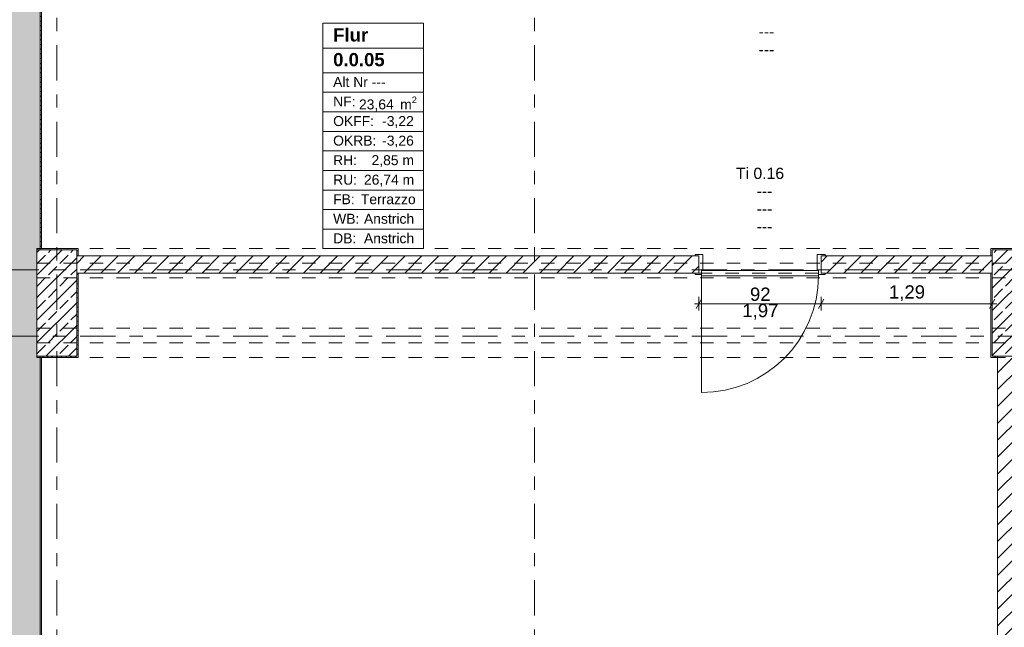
# Model space of a CAD drawing. Header units: metres. Extents: x -3.6 to 84.5, y -11 to 16.8.
# Tile 4 of 78: x 0.3 to 7.7, y 3.2 to 7.7. Entities that reach past the tile are written whole.
import ezdxf

# ---------------------------------------------------------------- set-up
doc = ezdxf.new("R2010")
doc.units = ezdxf.units.M
doc.header["$MEASUREMENT"] = 0
for name, pattern in [('Achse', [0.2, 0.1, -0.05, 0, -0.05]), ('Strichlinie doppelt', [0.546806, 0.264583, -0.105833, 0.070556, -0.105833]), ('Strichlinie eng', [0.115, 0.075, -0.04]), ('Untersicht', [0.1, 0.075, -0.025]), ('Wipeout_Contour', [1, 0, -1])]:
    doc.linetypes.add(name, pattern=pattern)
for name, color, linetype in [('152 - Bemaßung_ Beschriftung.Ausbau', 7, 'Continuous'), ('401 - Zone.Raum_ Raumbegrenzung_ Whg.', 7, 'Continuous'), ('451 - Universal.Achsen Raster', 7, 'Continuous'), ('604 - Struktur.Wand Aussen', 7, 'Continuous'), ('605 - Struktur.Wand Innen', 7, 'Continuous'), ('607 - Struktur.Stütze', 7, 'Continuous'), ('608 - Struktur.Träger', 7, 'Continuous'), ('650 - Abdeckung.Fußboden Aufbau', 7, 'Continuous')]:
    doc.layers.add(name, color=color, linetype=linetype)
doc.styles.add('ERSTELLTER_STIL_1', font='arial.ttf')
doc.styles.add('ERSTELLTER_STIL_2', font='txt')
doc.dimstyles.new('ERSTELLTER_STIL__1', dxfattribs={"dimtxt": 0.1, "dimasz": 0.0532, "dimexe": 0.18, "dimexo": 0.0625, "dimgap": 0, "dimtad": 1, "dimtih": 1, "dimtoh": 1, "dimzin": 0, "dimdsep": 46, "dimtxsty": 'ERSTELLTER_STIL_2', "dimblk": 'ARROWHEAD_2', "dimblk1": 'ARROWHEAD_2', "dimblk2": 'ARROWHEAD_2', "dimcen": 0.09, "dimse1": 1, "dimse2": 1, "dimclrd": 7, "dimclre": 7, "dimclrt": 7, "dimazin": 0, "dimtfac": 1, "dimtdec": 4, "dimtmove": 0, "dimatfit": 3, "dimfxl": 1, "dimtolj": 1, "dimtzin": 0, "dimarcsym": 0})
doc.dimstyles.new('ERSTELLTER_STIL__2', dxfattribs={"dimtxt": 0.1, "dimasz": 0.0532, "dimexe": 0.18, "dimexo": 0.0625, "dimgap": 0, "dimtad": 1, "dimtih": 1, "dimtoh": 1, "dimzin": 0, "dimdsep": 46, "dimtxsty": 'ERSTELLTER_STIL_2', "dimblk": 'ARROWHEAD_2', "dimblk1": 'ARROWHEAD_2', "dimblk2": 'ARROWHEAD_2', "dimcen": 0.09, "dimse1": 1, "dimse2": 1, "dimclrd": 7, "dimclre": 7, "dimclrt": 7, "dimazin": 0, "dimtfac": 1, "dimtdec": 4, "dimtmove": 2, "dimatfit": 3, "dimfxl": 1, "dimtolj": 1, "dimtzin": 0, "dimarcsym": 0})
doc.dimstyles.new('ERSTELLTER_STIL__3', dxfattribs={"dimtxt": 0.1, "dimasz": 0.0532, "dimexe": 0.18, "dimexo": 0.0625, "dimgap": 0, "dimtad": 1, "dimzin": 0, "dimdsep": 46, "dimtxsty": 'ERSTELLTER_STIL_2', "dimblk": 'ARROWHEAD_2', "dimblk1": 'ARROWHEAD_2', "dimblk2": 'ARROWHEAD_2', "dimcen": 0.09, "dimse1": 1, "dimse2": 1, "dimclrd": 7, "dimclre": 7, "dimclrt": 7, "dimazin": 0, "dimtfac": 1, "dimtdec": 4, "dimtmove": 0, "dimatfit": 3, "dimfxl": 1, "dimtolj": 1, "dimtzin": 0, "dimarcsym": 0})
pattern_1 = [(45, (0, 0), (-0.01767767, 0.01767767), [0, -0.025])]
pattern_2 = [(45, (0, 0), (-0.0848528, 0.0848528), []), (45, (-0.04243, 0.04243), (-0.0848528, 0.0848528), [0.09, -0.03])]
pattern_3 = [(45, (0, 0), (-0.0636396, 0.0636396), [])]

# ---------------------------------------------------------------- blocks, each defined once
blk = doc.blocks.new('*D51')
at = {"layer": '152 - Bemaßung_ Beschriftung.Ausbau', "color": 7, "linetype": 'Continuous', "lineweight": 5}
for p, q in [((-0.1592, -4.06), (-0.125, -4.06)), ((-0.1048, -4.025), (-0.1452, -4.095)), ((-0.125, -4.1125), (-0.125, -4.0075)), ((-0.125, -4.06), (-0.015, -4.06)), ((0.0052, -4.025), (-0.0352, -4.095)), ((-0.015, -4.1125), (-0.015, -4.0075)), ((-0.015, -4.06), (52.7, -4.06))]:
    blk.add_line(p, q, dxfattribs=at)
at = {"layer": '152 - Bemaßung_ Beschriftung.Ausbau', "color": 7, "lineweight": 5, "insert": (-0.1416, -4.0505), "char_height": 0.1, "attachment_point": 7, "style": 'ERSTELLTER_STIL_2'}
blk.add_mtext('\\A1;{\\pql;\\fArial|b0|i0|c0|p38;11}', dxfattribs=at)
blk = doc.blocks.new('ARROWHEAD_2')
at = {"color": 0, "linetype": 'Continuous', "lineweight": 0}
for p, q in [((0, 0), (-1, 0)), ((-0.38, -0.66), (0.38, 0.66))]:
    blk.add_line(p, q, dxfattribs=at)
blk = doc.blocks.new('*D52')
at = {"layer": '152 - Bemaßung_ Beschriftung.Ausbau', "color": 7, "linetype": 'Continuous', "lineweight": 5}
for p, q in [((0.0052, -4.025), (-0.0352, -4.095)), ((-0.015, -4.06), (52.7, -4.06)), ((52.7202, -4.025), (52.6798, -4.095)), ((52.7, -4.1125), (52.7, -4.0075))]:
    blk.add_line(p, q, dxfattribs=at)
at = {"layer": '152 - Bemaßung_ Beschriftung.Ausbau', "color": 7, "lineweight": 5, "insert": (26.1465, -4.0594), "char_height": 0.1, "attachment_point": 7, "style": 'ERSTELLTER_STIL_2'}
blk.add_mtext('\\A1;{\\pql;\\fArial|b0|i0|c0|p38;52,71\\fArial|b0|i0|c0|p38;\\A1{\\H.66x;\\S5^  ;}}', dxfattribs=at)
blk = doc.blocks.new('*D118')
at = {"layer": '152 - Bemaßung_ Beschriftung.Ausbau', "color": 7, "linetype": 'Continuous', "lineweight": 5}
for p, q in [((-1.1225, 5.825), (-1.2275, 5.825)), ((-1.21, 5.8452), (-1.14, 5.8048)), ((-1.175, 0.435), (-1.175, 5.825)), ((-1.21, 0.4552), (-1.14, 0.4148)), ((-1.1225, 0.435), (-1.2275, 0.435))]:
    blk.add_line(p, q, dxfattribs=at)
at = {"layer": '152 - Bemaßung_ Beschriftung.Ausbau', "color": 7, "lineweight": 5, "char_height": 0.1, "attachment_point": 7, "rotation": 90, "style": 'ERSTELLTER_STIL_2'}
for s, insert in [('\\A1;{\\pql;\\fArial|b0|i0|c0|p38;13}', (-1.195, 5.653)), ('\\A1;{\\pql;\\fArial|b0|i0|c0|p38;5,39}', (-1.195, 2.9211))]:
    blk.add_mtext(s, dxfattribs=dict(at, insert=insert))
blk = doc.blocks.new('*D119')
at = {"layer": '152 - Bemaßung_ Beschriftung.Ausbau', "color": 7, "linetype": 'Continuous', "lineweight": 5}
for p, q in [((-1.1225, 5.955), (-1.2275, 5.955)), ((-1.21, 5.9752), (-1.14, 5.9348)), ((-1.175, 5.825), (-1.175, 5.955)), ((-1.1225, 5.825), (-1.2275, 5.825)), ((-1.21, 5.8452), (-1.14, 5.8048))]:
    blk.add_line(p, q, dxfattribs=at)
blk = doc.blocks.new('*D120')
at = {"layer": '152 - Bemaßung_ Beschriftung.Ausbau', "color": 7, "linetype": 'Continuous', "lineweight": 5}
for p, q in [((-1.1225, 8.09), (-1.2275, 8.09)), ((-1.21, 8.1102), (-1.14, 8.0698)), ((-1.175, 5.955), (-1.175, 8.09)), ((-1.1225, 5.955), (-1.2275, 5.955)), ((-1.21, 5.9752), (-1.14, 5.9348))]:
    blk.add_line(p, q, dxfattribs=at)
at = {"layer": '152 - Bemaßung_ Beschriftung.Ausbau', "color": 7, "lineweight": 5, "char_height": 0.1, "attachment_point": 7, "rotation": 90, "style": 'ERSTELLTER_STIL_2'}
for s, insert in [('\\A1;{\\pql;\\fArial|b0|i0|c0|p38;16}', (-1.195, 7.918)), ('\\A1;{\\pql;\\fArial|b0|i0|c0|p38;2,13\\fArial|b0|i0|c0|p38;\\A1{\\H.66x;\\S5^  ;}}', (-1.1756, 6.7885))]:
    blk.add_mtext(s, dxfattribs=dict(at, insert=insert))
blk = doc.blocks.new('*D130')
at = {"layer": '152 - Bemaßung_ Beschriftung.Ausbau', "color": 7, "linetype": 'Continuous', "lineweight": 5}
for p, q in [((-1.6225, 5.2), (-1.7275, 5.2)), ((-1.71, 5.2202), (-1.64, 5.1798)), ((-1.675, 0.7), (-1.675, 5.2)), ((-1.6225, 0.7), (-1.7275, 0.7)), ((-1.71, 0.7202), (-1.64, 0.6798)), ((-1.675, 0.25), (-1.675, 0.7))]:
    blk.add_line(p, q, dxfattribs=at)
at = {"layer": '152 - Bemaßung_ Beschriftung.Ausbau', "color": 7, "lineweight": 5, "insert": (-1.695, 2.817), "char_height": 0.1, "attachment_point": 7, "rotation": 90, "style": 'ERSTELLTER_STIL_2'}
blk.add_mtext('\\A1;{\\pql;\\fArial|b0|i0|c0|p38;4,50}', dxfattribs=at)
blk = doc.blocks.new('*D131')
at = {"layer": '152 - Bemaßung_ Beschriftung.Ausbau', "color": 7, "linetype": 'Continuous', "lineweight": 5}
for p, q in [((-1.71, 6.0202), (-1.64, 5.9798)), ((-1.6225, 6), (-1.7275, 6)), ((-1.675, 5.2), (-1.675, 6)), ((-1.6225, 5.2), (-1.7275, 5.2)), ((-1.71, 5.2202), (-1.64, 5.1798))]:
    blk.add_line(p, q, dxfattribs=at)
at = {"layer": '152 - Bemaßung_ Beschriftung.Ausbau', "color": 7, "lineweight": 5, "insert": (-1.695, 5.5241), "char_height": 0.1, "attachment_point": 7, "rotation": 90, "style": 'ERSTELLTER_STIL_2'}
blk.add_mtext('\\A1;{\\pql;\\fArial|b0|i0|c0|p38;80}', dxfattribs=at)
blk = doc.blocks.new('*D132')
at = {"layer": '152 - Bemaßung_ Beschriftung.Ausbau', "color": 7, "linetype": 'Continuous', "lineweight": 5}
for p, q in [((-1.6225, 8.1), (-1.7275, 8.1)), ((-1.71, 8.1202), (-1.64, 8.0798)), ((-1.675, 6), (-1.675, 8.1)), ((-1.71, 6.0202), (-1.64, 5.9798)), ((-1.6225, 6), (-1.7275, 6))]:
    blk.add_line(p, q, dxfattribs=at)
at = {"layer": '152 - Bemaßung_ Beschriftung.Ausbau', "color": 7, "lineweight": 5, "insert": (-1.695, 6.917), "char_height": 0.1, "attachment_point": 7, "rotation": 90, "style": 'ERSTELLTER_STIL_2'}
blk.add_mtext('\\A1;{\\pql;\\fArial|b0|i0|c0|p38;2,10}', dxfattribs=at)
blk = doc.blocks.new('*D178')
at = {"layer": '152 - Bemaßung_ Beschriftung.Ausbau', "color": 7, "linetype": 'Continuous', "lineweight": 5}
for p, q in [((-0.1592, 14.855), (-0.125, 14.855)), ((-0.1048, 14.89), (-0.1452, 14.82)), ((-0.125, 14.8025), (-0.125, 14.9075)), ((-0.125, 14.855), (-0.015, 14.855)), ((0.0052, 14.89), (-0.0352, 14.82)), ((-0.015, 14.8025), (-0.015, 14.9075)), ((-0.015, 14.855), (31.315, 14.855))]:
    blk.add_line(p, q, dxfattribs=at)
at = {"layer": '152 - Bemaßung_ Beschriftung.Ausbau', "color": 7, "lineweight": 5, "insert": (-0.1401, 14.8645), "char_height": 0.1, "attachment_point": 7, "style": 'ERSTELLTER_STIL_2'}
blk.add_mtext('\\A1;{\\pql;\\fArial|b0|i0|c0|p38;11}', dxfattribs=at)
blk = doc.blocks.new('*D179')
at = {"layer": '152 - Bemaßung_ Beschriftung.Ausbau', "color": 7, "linetype": 'Continuous', "lineweight": 5}
for p, q in [((0.0052, 14.89), (-0.0352, 14.82)), ((-0.015, 14.855), (31.315, 14.855))]:
    blk.add_line(p, q, dxfattribs=at)
blk = doc.blocks.new('*D239')
at = {"layer": '152 - Bemaßung_ Beschriftung.Ausbau', "color": 7, "linetype": 'Continuous', "lineweight": 5}
for p, q in [((5.37, 5.5425), (5.37, 5.6475)), ((6.29, 5.5425), (6.29, 5.6475)), ((5.3358, 5.595), (5.37, 5.595)), ((5.3902, 5.63), (5.3498, 5.56)), ((5.37, 5.595), (6.29, 5.595)), ((6.3102, 5.63), (6.2698, 5.56))]:
    blk.add_line(p, q, dxfattribs=at)
at = {"layer": '152 - Bemaßung_ Beschriftung.Ausbau', "color": 7, "lineweight": 5, "char_height": 0.1, "attachment_point": 7, "style": 'ERSTELLTER_STIL_2'}
for s, insert in [('\\A1;{\\pql;\\fArial|b0|i0|c0|p38;92}', (5.7541, 5.615)), ('\\A1;{\\pql;\\fArial|b0|i0|c0|p38;1,97}', (5.697, 5.475))]:
    blk.add_mtext(s, dxfattribs=dict(at, insert=insert))
blk = doc.blocks.new('*D240')
at = {"layer": '152 - Bemaßung_ Beschriftung.Ausbau', "color": 7, "linetype": 'Continuous', "lineweight": 5}
for p, q in [((6.29, 5.5425), (6.29, 5.6475)), ((7.58, 5.5425), (7.58, 5.6475)), ((6.3102, 5.63), (6.2698, 5.56)), ((6.29, 5.595), (7.58, 5.595)), ((7.5598, 5.56), (7.6002, 5.63)), ((7.58, 5.595), (7.6142, 5.595))]:
    blk.add_line(p, q, dxfattribs=at)
at = {"layer": '152 - Bemaßung_ Beschriftung.Ausbau', "color": 7, "lineweight": 5, "insert": (6.802, 5.615), "char_height": 0.1, "attachment_point": 7, "style": 'ERSTELLTER_STIL_2'}
blk.add_mtext('\\A1;{\\pql;\\fArial|b0|i0|c0|p38;1,29}', dxfattribs=at)
blk = doc.blocks.new('*D245')
at = {"layer": '152 - Bemaßung_ Beschriftung.Ausbau', "color": 7, "linetype": 'Continuous', "lineweight": 5}
for p, q in [((-0.1048, 15.39), (-0.1452, 15.32)), ((-0.125, 15.3025), (-0.125, 15.4075)), ((0.0052, 15.39), (-0.0352, 15.32)), ((-0.015, 15.3025), (-0.015, 15.4075)), ((-0.1592, 15.355), (-0.125, 15.355)), ((-0.125, 15.355), (-0.015, 15.355)), ((-0.015, 15.355), (0.405, 15.355))]:
    blk.add_line(p, q, dxfattribs=at)
at = {"layer": '152 - Bemaßung_ Beschriftung.Ausbau', "color": 7, "lineweight": 5, "insert": (-0.1401, 15.3645), "char_height": 0.1, "attachment_point": 7, "style": 'ERSTELLTER_STIL_2'}
blk.add_mtext('\\A1;{\\pql;\\fArial|b0|i0|c0|p38;11}', dxfattribs=at)
blk = doc.blocks.new('*D246')
at = {"layer": '152 - Bemaßung_ Beschriftung.Ausbau', "color": 7, "linetype": 'Continuous', "lineweight": 5}
for p, q in [((0.0052, 15.39), (-0.0352, 15.32)), ((-0.015, 15.355), (0.405, 15.355))]:
    blk.add_line(p, q, dxfattribs=at)
blk = doc.blocks.new('*D247')
at = {"layer": '152 - Bemaßung_ Beschriftung.Ausbau', "color": 7, "linetype": 'Continuous', "lineweight": 5}
for p, q in [((0.0052, 15.39), (-0.0352, 15.32)), ((0.4252, 15.39), (0.3848, 15.32)), ((0.405, 15.3025), (0.405, 15.4075)), ((-0.015, 15.355), (0.405, 15.355))]:
    blk.add_line(p, q, dxfattribs=at)
at = {"layer": '152 - Bemaßung_ Beschriftung.Ausbau', "color": 7, "lineweight": 5, "insert": (0.1191, 15.375), "char_height": 0.1, "attachment_point": 7, "style": 'ERSTELLTER_STIL_2'}
blk.add_mtext('\\A1;{\\pql;\\fArial|b0|i0|c0|p38;42}', dxfattribs=at)
blk = doc.blocks.new('*D248')
at = {"layer": '152 - Bemaßung_ Beschriftung.Ausbau', "color": 7, "linetype": 'Continuous', "lineweight": 5}
for p, q in [((0.4252, 15.39), (0.3848, 15.32)), ((7.6602, 15.39), (7.6198, 15.32)), ((7.64, 15.3025), (7.64, 15.4075)), ((0.405, 15.355), (7.64, 15.355))]:
    blk.add_line(p, q, dxfattribs=at)
at = {"layer": '152 - Bemaßung_ Beschriftung.Ausbau', "color": 7, "lineweight": 5, "char_height": 0.1, "attachment_point": 7, "style": 'ERSTELLTER_STIL_2'}
for s, insert in [('\\A1;{\\pql;\\fArial|b0|i0|c0|p38;7,23\\fArial|b0|i0|c0|p38;\\A1{\\H.66x;\\S5^  ;}}', (3.7885, 15.3556)), ('\\A1;{\\pql;\\fArial|b0|i0|c0|p38;14}', (7.468, 15.375))]:
    blk.add_mtext(s, dxfattribs=dict(at, insert=insert))
blk = doc.blocks.new('*D281')
at = {"layer": '152 - Bemaßung_ Beschriftung.Ausbau', "color": 7, "linetype": 'Continuous', "lineweight": 5}
for p, q in [((-0.1048, -4.525), (-0.1452, -4.595)), ((-0.125, -4.6125), (-0.125, -4.5075)), ((0.0052, -4.525), (-0.0352, -4.595)), ((-0.015, -4.6125), (-0.015, -4.5075)), ((-0.1592, -4.56), (-0.125, -4.56)), ((-0.125, -4.56), (-0.015, -4.56)), ((-0.015, -4.56), (0.405, -4.56))]:
    blk.add_line(p, q, dxfattribs=at)
at = {"layer": '152 - Bemaßung_ Beschriftung.Ausbau', "color": 7, "lineweight": 5, "insert": (-0.1401, -4.5505), "char_height": 0.1, "attachment_point": 7, "style": 'ERSTELLTER_STIL_2'}
blk.add_mtext('\\A1;{\\pql;\\fArial|b0|i0|c0|p38;11}', dxfattribs=at)
blk = doc.blocks.new('*D282')
at = {"layer": '152 - Bemaßung_ Beschriftung.Ausbau', "color": 7, "linetype": 'Continuous', "lineweight": 5}
for p, q in [((0.0052, -4.525), (-0.0352, -4.595)), ((0.4252, -4.525), (0.3848, -4.595)), ((-0.015, -4.56), (0.405, -4.56))]:
    blk.add_line(p, q, dxfattribs=at)
at = {"layer": '152 - Bemaßung_ Beschriftung.Ausbau', "color": 7, "lineweight": 5, "insert": (0.1191, -4.54), "char_height": 0.1, "attachment_point": 7, "style": 'ERSTELLTER_STIL_2'}
blk.add_mtext('\\A1;{\\pql;\\fArial|b0|i0|c0|p38;42}', dxfattribs=at)
blk = doc.blocks.new('*D283')
at = {"layer": '152 - Bemaßung_ Beschriftung.Ausbau', "color": 7, "linetype": 'Continuous', "lineweight": 5}
for p, q in [((0.4252, -4.525), (0.3848, -4.595)), ((0.405, -4.6125), (0.405, -4.5075)), ((7.6402, -4.525), (7.5998, -4.595)), ((7.62, -4.6125), (7.62, -4.5075)), ((-0.015, -4.56), (0.405, -4.56)), ((0.405, -4.56), (7.62, -4.56))]:
    blk.add_line(p, q, dxfattribs=at)
at = {"layer": '152 - Bemaßung_ Beschriftung.Ausbau', "color": 7, "lineweight": 5, "char_height": 0.1, "attachment_point": 7, "style": 'ERSTELLTER_STIL_2'}
for s, insert in [('\\A1;{\\pql;\\fArial|b0|i0|c0|p38;7,21\\fArial|b0|i0|c0|p38;\\A1{\\H.66x;\\S5^  ;}}', (3.7785, -4.5594)), ('\\A1;{\\pql;\\fArial|b0|i0|c0|p38;16}', (7.448, -4.54))]:
    blk.add_mtext(s, dxfattribs=dict(at, insert=insert))

msp = doc.modelspace()

# ---------------------------------------------------------------- hatches: boundary and pattern name
at = {"layer": '604 - Struktur.Wand Aussen', "linetype": 'Continuous', "lineweight": 0, "true_color": 0x000000}
h = msp.add_hatch(dxfattribs=at)
h.set_pattern_fill('Beton__Stahlbeton_0001', color=18, style=0, pattern_type=2)
h.set_pattern_definition(pattern_2)
h.paths.add_polyline_path([(0.38, 13.34), (-0.015, 13.34), (-0.015, 0.435), (0.38, 0.435), (0.38, 0.7), (0.405, 0.7), (0.405, 5.2), (0.38, 5.2), (0.38, 6), (0.405, 6), (0.405, 8.1), (0.38, 8.1), (0.38, 8.5), (0.405, 8.5), (0.405, 13), (0.38, 13)])
h = msp.add_hatch(dxfattribs=at)
h.set_pattern_fill('Gips_0001', color=18, style=0, pattern_type=2)
h.set_pattern_definition(pattern_1)
h.paths.add_polyline_path([(0.405, 8.09), (0.405, 6.01), (0.415, 6.01), (0.415, 8.09)])
h = msp.add_hatch(dxfattribs=at)
h.set_pattern_fill('Gips_0001', color=18, style=0, pattern_type=2)
h.set_pattern_definition(pattern_1)
h.paths.add_polyline_path([(0.405, 0.71), (0.415, 0.71), (0.415, 5.19), (0.405, 5.19)])
at = {"layer": '607 - Struktur.Stütze', "linetype": 'Continuous', "lineweight": 0, "true_color": 0x000000}
h = msp.add_hatch(dxfattribs=at)
h.set_pattern_fill('Gips_0001', color=18, style=0, pattern_type=2)
h.set_pattern_definition(pattern_1)
h.paths.add_polyline_path([(0.415, 6.01), (0.405, 6.01), (0.405, 6), (0.415, 6)])
h = msp.add_hatch(dxfattribs=at)
h.set_pattern_fill('Gips_0001', color=18, style=0, pattern_type=2)
h.set_pattern_definition(pattern_1)
h.paths.add_polyline_path([(0.415, 5.2), (0.405, 5.2), (0.405, 5.19), (0.415, 5.19)])

# ---------------------------------------------------------------- linework, layer by layer
at = {"layer": '401 - Zone.Raum_ Raumbegrenzung_ Whg.', "color": 7, "linetype": 'Continuous', "lineweight": 9}
for p, q in [((3.2944, 7.7091), (2.534, 7.7091)), ((2.534, 7.7091), (2.534, 6.01)), ((2.534, 7.7091), (3.2944, 7.7091)), ((2.534, 7.5225), (2.534, 7.7091)), ((3.2944, 6.01), (3.2944, 7.7091)), ((3.2944, 7.7091), (3.2944, 7.5225)), ((3.2944, 7.5225), (2.534, 7.5225)), ((2.534, 7.5225), (3.2944, 7.5225)), ((2.534, 7.3359), (2.534, 7.5225)), ((3.2944, 7.5225), (3.2944, 7.3359)), ((3.2944, 7.3359), (2.534, 7.3359)), ((2.534, 7.3359), (3.2944, 7.3359)), ((2.534, 7.1886), (2.534, 7.3359)), ((3.2944, 7.3359), (3.2944, 7.1886)), ((3.2944, 7.1886), (2.534, 7.1886)), ((2.534, 7.1886), (3.2944, 7.1886)), ((2.534, 7.0412), (2.534, 7.1886)), ((3.2944, 7.1886), (3.2944, 7.0412)), ((3.2944, 7.0412), (2.534, 7.0412)), ((2.534, 7.0412), (3.2944, 7.0412)), ((2.534, 6.8939), (2.534, 7.0412)), ((3.2944, 7.0412), (3.2944, 6.8939)), ((3.2944, 6.8939), (2.534, 6.8939)), ((2.534, 6.8939), (3.2944, 6.8939)), ((2.534, 6.7466), (2.534, 6.8939)), ((3.2944, 6.8939), (3.2944, 6.7466)), ((3.2944, 6.7466), (2.534, 6.7466)), ((2.534, 6.7466), (3.2944, 6.7466)), ((2.534, 6.5993), (2.534, 6.7466)), ((3.2944, 6.7466), (3.2944, 6.5993)), ((3.2944, 6.5993), (2.534, 6.5993)), ((2.534, 6.5993), (3.2944, 6.5993)), ((2.534, 6.4519), (2.534, 6.5993)), ((3.2944, 6.5993), (3.2944, 6.4519)), ((3.2944, 6.4519), (2.534, 6.4519)), ((2.534, 6.4519), (3.2944, 6.4519)), ((2.534, 6.3046), (2.534, 6.4519)), ((3.2944, 6.4519), (3.2944, 6.3046)), ((3.2944, 6.3046), (2.534, 6.3046)), ((2.534, 6.3046), (3.2944, 6.3046)), ((2.534, 6.1573), (2.534, 6.3046)), ((3.2944, 6.3046), (3.2944, 6.1573)), ((3.2944, 6.1573), (2.534, 6.1573)), ((2.534, 6.1573), (3.2944, 6.1573)), ((2.534, 6.01), (2.534, 6.1573)), ((3.2944, 6.1573), (3.2944, 6.01)), ((2.534, 6.01), (3.2944, 6.01)), ((3.2944, 6.01), (2.534, 6.01))]:
    msp.add_line(p, q, dxfattribs=at)
at = {"layer": '451 - Universal.Achsen Raster', "color": 160, "linetype": 'Strichlinie doppelt', "lineweight": 9, "true_color": 0x3232ff}
for p, q in [((0.53, -10.585), (0.53, 16.355)), ((64.935, 5.35), (-3.175, 5.35))]:
    msp.add_line(p, q, dxfattribs=at)
at = {"layer": '604 - Struktur.Wand Aussen', "color": 7, "linetype": 'Continuous', "lineweight": 18}
for p, q in [((0.405, 6), (0.405, 8.1)), ((0.405, 0.7), (0.405, 5.2))]:
    msp.add_line(p, q, dxfattribs=at)
at = {"layer": '604 - Struktur.Wand Aussen', "color": 7, "linetype": 'Continuous', "lineweight": 13, "flags": 128}
for points in [[(0.415, 6.01), (0.415, 8.09)], [(0.415, 0.71), (0.415, 5.19)]]:
    msp.add_lwpolyline(points, dxfattribs=at)
at = {"layer": '608 - Struktur.Träger', "color": 7, "linetype": 'Untersicht', "lineweight": 13}
for p, q in [((0.38, 6.01), (61.88, 6.01)), ((0.38, 5.79), (0.38, 6.01)), ((0.38, 5.41), (61.88, 5.41)), ((0.38, 5.19), (0.38, 5.41))]:
    msp.add_line(p, q, dxfattribs=at)
at = {"layer": '608 - Struktur.Träger', "color": 7, "linetype": 'Achse', "lineweight": 9}
msp.add_line((0.38, 5.3), (61.88, 5.3), dxfattribs=at)
at = {"layer": '650 - Abdeckung.Fußboden Aufbau', "color": 7, "linetype": 'Continuous', "lineweight": 13, "flags": 128}
for points in [[(0.415, 8.09), (0.415, 6.01), (0.69, 6.01), (0.69, 5.955), (5.37, 5.955), (5.37, 5.825)], [(6.29, 5.825), (6.29, 5.955), (7.57, 5.955), (7.57, 6.01), (7.89, 6.01), (7.89, 5.955), (11.17, 5.955), (11.17, 6.01), (11.49, 6.01), (11.49, 5.925), (11.51, 5.925), (11.51, 6.855), (11.76, 6.855)], [(0.69, 5.19), (0.415, 5.19), (0.415, 0.71), (0.69, 0.71), (0.69, 0.445), (3.97, 0.445), (3.97, 0.71), (4.29, 0.71), (4.29, 0.445), (7.57, 0.445), (7.57, 0.71), (7.62, 0.71), (7.62, 5.19), (7.57, 5.19), (7.57, 5.825), (6.29, 5.825)], [(5.37, 5.825), (0.69, 5.825)], [(0.69, 5.825), (0.69, 5.19)]]:
    msp.add_lwpolyline(points, dxfattribs=at)
at = {"layer": '650 - Abdeckung.Fußboden Aufbau', "color": 7, "linetype": 'Strichlinie eng', "lineweight": 13, "flags": 128}
msp.add_lwpolyline([(5.37, 5.825), (6.29, 5.825)], dxfattribs=at)

# ---------------------------------------------------------------- texts
at = {"layer": '401 - Zone.Raum_ Raumbegrenzung_ Whg.', "color": 7, "lineweight": 9, "attachment_point": 1}
for s, insert, char_height, style in [('\\A1;{\\pqj;\\pt0;\\fArial|b1|i0|c0|p38;Flur}', (2.6126, 7.6715), 0.1, 'ERSTELLTER_STIL_1'), ('\\A1;{\\pqj;\\pt0;\\fArial|b1|i0|c0|p38;}', (3.2158, 7.6944), 0.1, 'ERSTELLTER_STIL_1'), ('\\A1;{\\pqj;\\pt0;\\fArial|b1|i0|c0|p38;}', (3.2158, 7.5078), 0.1, 'ERSTELLTER_STIL_1'), ('\\A1;{\\pql;\\pt0;\\fArial|b1|i0|c0|p38;0.0.05}', (2.6126, 7.4849), 0.1, 'ERSTELLTER_STIL_1'), ('\\A1;{\\pqj;\\pt0;\\fArial|b0|i0|c0|p38;Alt Nr ---}', (2.6126, 7.304), 0.075, 'ERSTELLTER_STIL_2'), ('\\A1;{\\pqj;\\pt0;\\fArial|b0|i0|c0|p38;}', (3.2158, 7.3211), 0.075, 'ERSTELLTER_STIL_2'), ('\\A1;{\\pqj;\\pt0;\\fArial|b0|i0|c0|p38;NF: }', (2.6126, 7.1567), 0.075, 'ERSTELLTER_STIL_2'), ('\\A1;{\\pql;\\pt0,0.05;\\fArial|b0|i0|c0|p38;23,64\\fArial|b0|i0|c0|p38;\\A1{\\H.66x;\\S^  ;}\\fArial|b0|i0|c0|p38; m\\fArial|b0|i0|c0|p38;\\A1{\\H.66x;\\S2^  ;}}', (2.8073, 7.1567), 0.075, 'ERSTELLTER_STIL_2'), ('\\A1;{\\pqj;\\pt0;\\fArial|b0|i0|c0|p38;OKFF: }', (2.6126, 7.0094), 0.075, 'ERSTELLTER_STIL_2'), ('\\A1;{\\pqj;\\pt0;\\fArial|b0|i0|c0|p38;-3,22}', (2.982, 7.0094), 0.075, 'ERSTELLTER_STIL_2'), ('\\A1;{\\pqj;\\pt0;\\fArial|b0|i0|c0|p38;OKRB: }', (2.6126, 6.862), 0.075, 'ERSTELLTER_STIL_2'), ('\\A1;{\\pqj;\\pt0;\\fArial|b0|i0|c0|p38;-3,26}', (2.982, 6.862), 0.075, 'ERSTELLTER_STIL_2'), ('\\A1;{\\pqj;\\pt0;\\fArial|b0|i0|c0|p38;RH: }', (2.6126, 6.7147), 0.075, 'ERSTELLTER_STIL_2'), ('\\A1;{\\pqj;\\pt0;\\fArial|b0|i0|c0|p38;2,85 m}', (2.9018, 6.7147), 0.075, 'ERSTELLTER_STIL_2'), ('\\A1;{\\pqj;\\pt0;\\fArial|b0|i0|c0|p38;RU: }', (2.6126, 6.5674), 0.075, 'ERSTELLTER_STIL_2'), ('\\A1;{\\pqj;\\pt0;\\fArial|b0|i0|c0|p38;26,74 m}', (2.8449, 6.5674), 0.075, 'ERSTELLTER_STIL_2'), ('\\A1;{\\pqj;\\pt0;\\fArial|b0|i0|c0|p38;FB: }', (2.6126, 6.4201), 0.075, 'ERSTELLTER_STIL_2'), ('\\A1;{\\pqj;\\pt0;\\fArial|b0|i0|c0|p38;Terrazzo}', (2.8216, 6.4201), 0.075, 'ERSTELLTER_STIL_2'), ('\\A1;{\\pqj;\\pt0;\\fArial|b0|i0|c0|p38;WB: }', (2.6126, 6.2728), 0.075, 'ERSTELLTER_STIL_2'), ('\\A1;{\\pqj;\\pt0;\\fArial|b0|i0|c0|p38;Anstrich}', (2.8449, 6.2728), 0.075, 'ERSTELLTER_STIL_2'), ('\\A1;{\\pqj;\\pt0;\\fArial|b0|i0|c0|p38;DB: }', (2.6126, 6.1254), 0.075, 'ERSTELLTER_STIL_2'), ('\\A1;{\\pqj;\\pt0;\\fArial|b0|i0|c0|p38;Anstrich}', (2.8449, 6.1254), 0.075, 'ERSTELLTER_STIL_2')]:
    msp.add_mtext(s, dxfattribs=dict(at, insert=insert, char_height=char_height, style=style))
at = {"layer": '605 - Struktur.Wand Innen', "color": 7, "lineweight": 9, "char_height": 0.085, "style": 'ERSTELLTER_STIL_2'}
for s, insert, attachment_point in [('\\A1;{\\pqr;\\pt0;\\fArial|b0|i0|c0|p38;}', (5.7541, 7.7085), 3), ('\\A1;{\\pqr;\\pt0;\\fArial|b0|i0|c0|p38;}', (5.7541, 7.5749), 3), ('\\A1;{\\pql;\\pt0;\\fArial|b0|i0|c0|p38;---}', (5.8194, 7.6891), 1), ('\\A1;{\\pql;\\pt0;\\fArial|b0|i0|c0|p38;---}', (5.8194, 7.5555), 1), ('\\A1;{\\pqc;\\pt0;\\fArial|b0|i0|c0|p38;Ti 0.16}', (5.83, 6.5341), 8), ('\\A1;{\\pqr;\\pt0;\\fArial|b0|i0|c0|p38;}', (5.7391, 6.5063), 3), ('\\A1;{\\pql;\\pt0;\\fArial|b0|i0|c0|p38;---}', (5.8044, 6.4869), 1), ('\\A1;{\\pqr;\\pt0;\\fArial|b0|i0|c0|p38;}', (5.7391, 6.3727), 3), ('\\A1;{\\pqr;\\pt0;\\fArial|b0|i0|c0|p38;}', (5.7391, 6.2392), 3), ('\\A1;{\\pql;\\pt0;\\fArial|b0|i0|c0|p38;---}', (5.8044, 6.3533), 1), ('\\A1;{\\pql;\\pt0;\\fArial|b0|i0|c0|p38;---}', (5.8044, 6.2197), 1)]:
    msp.add_mtext(s, dxfattribs=dict(at, insert=insert, attachment_point=attachment_point))

# ---------------------------------------------------------------- dimensions: what is measured, and where the dimension line sits
at = {"layer": '152 - Bemaßung_ Beschriftung.Ausbau', "color": 7, "linetype": 'Continuous', "lineweight": 5}
for base, p1, p2, dimstyle, picture, middle in [((7.63999, 15.355), (0.405, 7.065), (7.63999, 10.74998), 'ERSTELLTER_STIL__1', '*D248', (4.05348, 15.425)), ((-0.015, 15.355), (-0.125, 13.805), (-0.015, 6.855), 'ERSTELLTER_STIL__2', '*D245', (-0.0639, 15.4145)), ((0.405, 15.355), (-0.015, 13.695), (0.405, 7.065), 'ERSTELLTER_STIL__1', '*D247', (0.1953, 15.425)), ((-0.015, 15.355), (-0.015, 6.855), (-0.015, 13.695), 'ERSTELLTER_STIL__1', '*D246', (-0.018146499, 15.4250000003)), ((-0.015, 14.855), (-0.125, 13.805), (-0.015, 6.855), 'ERSTELLTER_STIL__2', '*D178', (-0.0639, 14.9145)), ((-0.015, 14.855), (-0.015, 6.855), (-0.015, 13.695), 'ERSTELLTER_STIL__1', '*D179', (-0.018146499, 14.9250000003)), ((0.405, -4.56), (-0.015, 6.855), (0.405, 7.065), 'ERSTELLTER_STIL__1', '*D282', (0.1953, -4.49)), ((-0.015, -4.56), (-0.125, -0.105), (-0.015, 6.855), 'ERSTELLTER_STIL__2', '*D281', (-0.0639, -4.5005))]:
    dim = msp.add_linear_dim(base=base, p1=p1, p2=p2, dimstyle=dimstyle, dxfattribs=at)
    dim.commit()
    dim.dimension.update_dxf_attribs({"geometry": picture, "text_midpoint": middle, "dimtype": 160})
for base, p1, p2, picture, middle in [((-1.675, 6), (0.38, 5.2), (0.38, 6), '*D131', (-1.745, 5.6003)), ((-1.675, 5.2), (0.68, 0.7), (0.38, 5.2), '*D130', (-1.745, 2.9468))]:
    dim = msp.add_linear_dim(base=base, p1=p1, p2=p2, angle=90, dimstyle='ERSTELLTER_STIL__3', dxfattribs=at)
    dim.commit()
    dim.dimension.update_dxf_attribs({"geometry": picture, "text_midpoint": middle, "dimtype": 160, "text_rotation": 90})

# ---------------------------------------------------------------- next in the draw order: wipeouts: each hides what was drawn before it
at = {"color": 254, "linetype": 'Wipeout_Contour', "lineweight": 0, "ltscale": 27.616765}
msp.add_wipeout([(0.68, 5.825), (5.37, 5.825), (5.37, 5.955), (0.68, 5.955)], dxfattribs=at).dxf.layer = '605 - Struktur.Wand Innen'
at = {"color": 254, "linetype": 'Wipeout_Contour', "lineweight": 0, "ltscale": 36.411818}
msp.add_wipeout([(6.29, 5.825), (7.58, 5.825), (7.58, 5.955), (6.29, 5.955)], dxfattribs=at).dxf.layer = '605 - Struktur.Wand Innen'
at = {"color": 254, "linetype": 'Wipeout_Contour', "lineweight": 0, "ltscale": 33.935399}
msp.add_wipeout([(7.62, 0.7), (7.78, 0.7), (7.78, 5.2), (7.62, 5.2)], dxfattribs=at).dxf.layer = '605 - Struktur.Wand Innen'

# ---------------------------------------------------------------- next in the draw order: hatches: boundary and pattern name
at = {"layer": '605 - Struktur.Wand Innen', "linetype": 'Continuous', "lineweight": 0, "true_color": 0x000000}
h = msp.add_hatch(dxfattribs=at)
h.set_pattern_fill('MW_Ziegel_0001', color=18, style=0, pattern_type=2)
h.set_pattern_definition(pattern_3)
h.paths.add_polyline_path([(0.68, 5.825), (5.37, 5.825), (5.37, 5.955), (0.68, 5.955)])
h = msp.add_hatch(dxfattribs=at)
h.set_pattern_fill('MW_Ziegel_0001', color=18, style=0, pattern_type=2)
h.set_pattern_definition(pattern_3)
h.paths.add_polyline_path([(6.29, 5.825), (7.58, 5.825), (7.58, 5.955), (6.29, 5.955)])
h = msp.add_hatch(dxfattribs=at)
h.set_pattern_fill('MW_Ziegel_0001', color=18, style=0, pattern_type=2)
h.set_pattern_definition(pattern_3)
h.paths.add_polyline_path([(7.62, 0.7), (7.78, 0.7), (7.78, 5.2), (7.62, 5.2)])
at = {"layer": '607 - Struktur.Stütze', "linetype": 'Continuous', "lineweight": 0, "true_color": 0x000000}
h = msp.add_hatch(dxfattribs=at)
h.set_pattern_fill('Beton__Stahlbeton_0001', color=18, style=0, pattern_type=2)
h.set_pattern_definition(pattern_2)
h.paths.add_polyline_path([(0.38, 5.2), (0.68, 5.2), (0.68, 6), (0.38, 6)])
h = msp.add_hatch(dxfattribs=at)
h.set_pattern_fill('Gips_0001', color=18, style=0, pattern_type=2)
h.set_pattern_definition(pattern_1)
h.paths.add_polyline_path([(0.415, 6.01), (0.415, 6), (0.68, 6), (0.68, 5.955), (0.69, 5.955), (0.69, 6.01)])
h = msp.add_hatch(dxfattribs=at)
h.set_pattern_fill('Gips_0001', color=18, style=0, pattern_type=2)
h.set_pattern_definition(pattern_1)
h.paths.add_polyline_path([(7.89, 6.01), (7.57, 6.01), (7.57, 5.955), (7.58, 5.955), (7.58, 6), (7.88, 6), (7.88, 5.955), (7.89, 5.955)])
h = msp.add_hatch(dxfattribs=at)
h.set_pattern_fill('Beton__Stahlbeton_0001', color=18, style=0, pattern_type=2)
h.set_pattern_definition(pattern_2)
h.paths.add_polyline_path([(7.58, 5.2), (7.88, 5.2), (7.88, 6), (7.58, 6)])
h = msp.add_hatch(dxfattribs=at)
h.set_pattern_fill('Gips_0001', color=18, style=0, pattern_type=2)
h.set_pattern_definition(pattern_1)
h.paths.add_polyline_path([(0.415, 5.2), (0.415, 5.19), (0.69, 5.19), (0.69, 5.825), (0.68, 5.825), (0.68, 5.2)])
h = msp.add_hatch(dxfattribs=at)
h.set_pattern_fill('Gips_0001', color=18, style=0, pattern_type=2)
h.set_pattern_definition(pattern_1)
h.paths.add_polyline_path([(7.57, 5.825), (7.57, 5.19), (7.62, 5.19), (7.62, 5.2), (7.58, 5.2), (7.58, 5.825)])

# ---------------------------------------------------------------- next in the draw order: linework, layer by layer
at = {"layer": '451 - Universal.Achsen Raster', "color": 160, "linetype": 'Strichlinie doppelt', "lineweight": 9, "true_color": 0x3232ff}
for p, q in [((4.13, -10.585), (4.13, 16.355)), ((64.935, 5.85), (-3.175, 5.85))]:
    msp.add_line(p, q, dxfattribs=at)
at = {"layer": '605 - Struktur.Wand Innen', "color": 7, "linetype": 'Continuous', "lineweight": 13}
for p, q in [((5.34, 5.955), (5.34, 5.965)), ((5.34, 5.965), (5.4, 5.965)), ((5.37, 5.955), (5.34, 5.955)), ((5.37, 5.825), (5.37, 5.955)), ((5.4, 5.965), (5.4, 5.845)), ((6.26, 5.965), (6.26, 5.845)), ((6.32, 5.965), (6.26, 5.965)), ((6.29, 5.825), (6.29, 5.955)), ((6.29, 5.955), (6.32, 5.955)), ((6.32, 5.955), (6.32, 5.965)), ((5.34, 5.815), (5.34, 5.825)), ((5.34, 5.825), (5.37, 5.825)), ((5.39, 5.815), (5.34, 5.815)), ((5.4, 5.845), (5.39, 5.845)), ((5.39, 5.845), (5.39, 5.815)), ((6.27, 5.845), (5.39, 5.845)), ((5.39, 5.845), (5.39, 5.805)), ((5.39, 5.805), (6.27, 5.805)), ((5.39, 5.805), (5.39, 4.925)), ((6.26, 5.845), (6.27, 5.845)), ((6.27, 5.845), (6.27, 5.815)), ((6.27, 5.805), (6.27, 5.845)), ((6.27, 5.815), (6.32, 5.815)), ((6.32, 5.825), (6.29, 5.825)), ((6.32, 5.815), (6.32, 5.825))]:
    msp.add_line(p, q, dxfattribs=at)
at = {"layer": '605 - Struktur.Wand Innen', "color": 7, "linetype": 'Continuous', "lineweight": 18}
for p, q in [((5.37, 5.825), (5.37, 5.955)), ((5.37, 5.825), (5.37, 5.955)), ((5.37, 5.825), (5.37, 5.955)), ((6.29, 5.825), (6.29, 5.955)), ((6.29, 5.825), (6.29, 5.955)), ((6.29, 5.825), (6.29, 5.955))]:
    msp.add_line(p, q, dxfattribs=at)
at = {"layer": '605 - Struktur.Wand Innen', "color": 7, "linetype": 'Continuous', "lineweight": 18, "flags": 128}
for points in [[(5.37, 5.955), (0.68, 5.955)], [(7.58, 5.955), (6.29, 5.955)], [(0.68, 5.825), (5.37, 5.825)], [(6.29, 5.825), (7.58, 5.825)], [(7.62, 5.2), (7.62, 0.7)]]:
    msp.add_lwpolyline(points, dxfattribs=at)
at = {"layer": '605 - Struktur.Wand Innen', "color": 7, "linetype": 'Continuous', "lineweight": 9}
msp.add_arc((5.39, 5.805), 0.88, 270, 0, dxfattribs=at)
at = {"layer": '607 - Struktur.Stütze', "color": 7, "linetype": 'Continuous', "lineweight": 13, "flags": 128}
for points in [[(0.38, 5.2), (0.68, 5.2), (0.68, 6), (0.38, 6)], [(7.58, 5.2), (7.88, 5.2), (7.88, 6), (7.58, 6)]]:
    msp.add_lwpolyline(points, close=True, dxfattribs=at)
at = {"layer": '607 - Struktur.Stütze', "color": 7, "linetype": 'Continuous', "lineweight": 5, "flags": 128}
for points in [[(0.69, 5.955), (0.69, 6.01), (0.415, 6.01)], [(7.89, 5.955), (7.89, 6.01), (7.57, 6.01), (7.57, 5.955)], [(0.415, 5.19), (0.69, 5.19), (0.69, 5.825)], [(7.57, 5.825), (7.57, 5.19), (7.62, 5.19)]]:
    msp.add_lwpolyline(points, dxfattribs=at)
at = {"layer": '608 - Struktur.Träger', "color": 7, "linetype": 'Achse', "lineweight": 9}
msp.add_line((0.38, 5.9), (61.88, 5.9), dxfattribs=at)
at = {"layer": '608 - Struktur.Träger', "color": 7, "linetype": 'Untersicht', "lineweight": 13}
for p, q in [((0.38, 5.79), (61.88, 5.79)), ((0.38, 5.19), (61.88, 5.19))]:
    msp.add_line(p, q, dxfattribs=at)

# ---------------------------------------------------------------- next in the draw order: dimensions: what is measured, and where the dimension line sits
at = {"layer": '152 - Bemaßung_ Beschriftung.Ausbau', "color": 7, "linetype": 'Continuous', "lineweight": 5}
for base, p1, p2, picture, middle in [((-1.675, 8.1), (0.38, 6), (0.68, 8.1), '*D132', (-1.745, 7.0468)), ((-1.175, 8.08998), (4.12999, 5.955), (4.12999, 8.08998), '*D120', (-1.245, 7.05348)), ((-1.175, 5.955), (4.13, 5.825), (4.13, 5.955), '*D119', (-1.245, 5.7292)), ((-1.175, 5.825), (7.4575, 0.435), (4.13, 5.825), '*D118', (-1.245, 3.051))]:
    dim = msp.add_linear_dim(base=base, p1=p1, p2=p2, angle=90, dimstyle='ERSTELLTER_STIL__3', dxfattribs=at)
    dim.commit()
    dim.dimension.update_dxf_attribs({"geometry": picture, "text_midpoint": middle, "dimtype": 160, "text_rotation": 90})
for base, p1, p2, dimstyle, picture, middle in [((7.61999, -4.56), (0.405, 7.065), (7.61999, 3.0609), 'ERSTELLTER_STIL__1', '*D283', (4.04348, -4.49)), ((-0.015, -4.06), (-0.125, -0.105), (-0.015, 6.855), 'ERSTELLTER_STIL__2', '*D51', (-0.0653, -4.0005)), ((52.69999, -4.06), (-0.015, 6.855), (52.69999, 0.045), 'ERSTELLTER_STIL__1', '*D52', (26.44954, -3.99)), ((6.29, 5.595), (5.37, 5.965), (6.29, 5.965), 'ERSTELLTER_STIL__1', '*D239', (5.8304, 5.665)), ((7.58, 5.595), (6.29, 5.965), (7.58, 5.2), 'ERSTELLTER_STIL__1', '*D240', (6.9319, 5.665))]:
    dim = msp.add_linear_dim(base=base, p1=p1, p2=p2, dimstyle=dimstyle, dxfattribs=at)
    dim.commit()
    dim.dimension.update_dxf_attribs({"geometry": picture, "text_midpoint": middle, "dimtype": 160})

doc.saveas('drawing.dxf')
